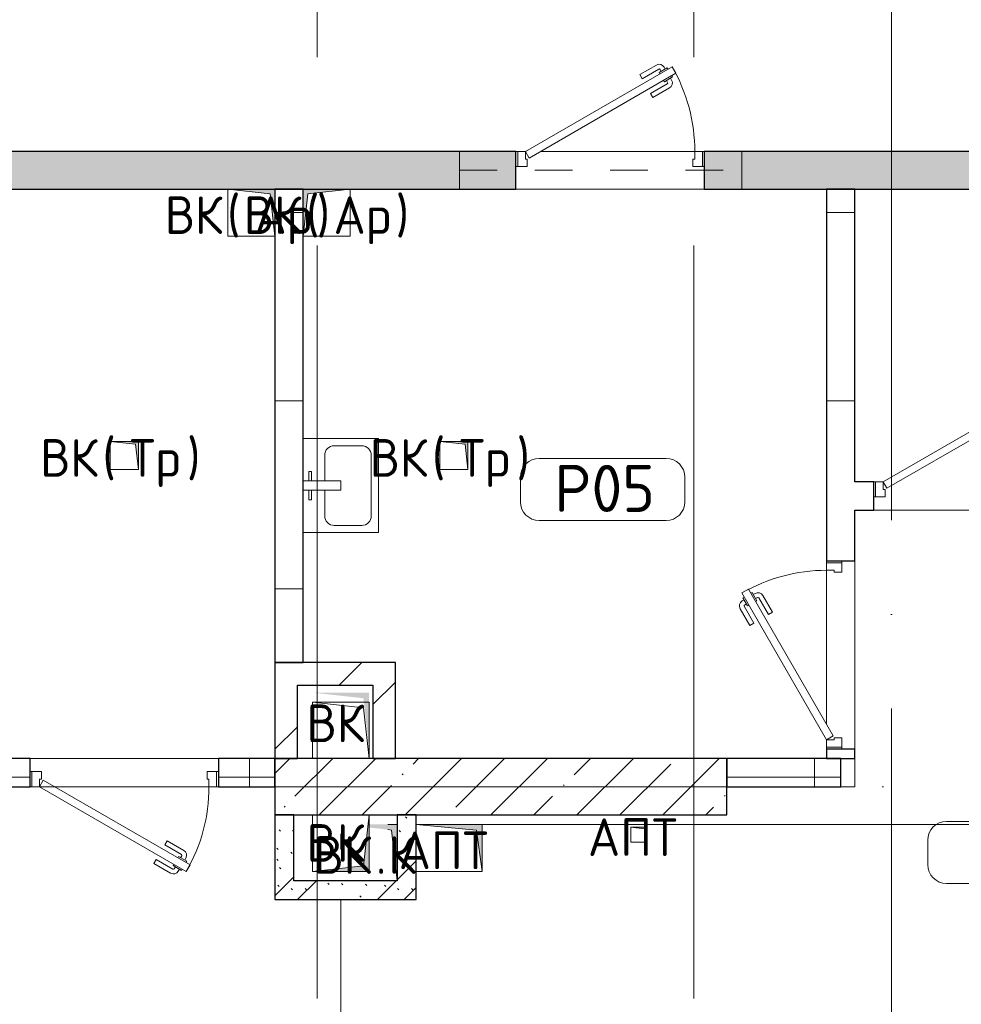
# Model space of a CAD drawing. Header units: millimetres. Extents: x -30540 to 173936, y -11730 to 122288.
# Tile 48 of 116: x 33780 to 38780, y 102794 to 108025. Entities that reach past the tile are written whole.
import ezdxf

# ---------------------------------------------------------------- set-up
doc = ezdxf.new("R2010")
doc.units = ezdxf.units.MM
doc.linetypes.add('3_ Штрих_ 1 х 1 мм', pattern=[400, 200, -200])
doc.linetypes.add('ADSK_Линия сетки', pattern=[5000, 4000, -500, 0, -500])
for name, color, linetype, lineweight in [('A-____-NOTE-TEXT', 7, 'Continuous', 18), ('A-AREA-____-IDEN', 7, 'Continuous', 9), ('A-DETL-____-THIN', 7, 'Continuous', 9), ('A-DOOR-____-MCUT', 7, 'Continuous', 9), ('A-DOOR-____-OTLN', 7, 'Continuous', 18), ('A-DOOR-FRAM-MCUT', 7, 'Continuous', 9), ('A-FLOR-____-OTLN', 7, 'Continuous', 18), ('A-GENM-____-OTLN', 7, 'Continuous', 18), ('A-WALL-____-MCUT', 7, 'Continuous', 40), ('A-WALL-____-PATT', 7, 'Continuous', 40), ('I-WALL-____-MCUT', 7, 'Continuous', 40), ('M-EQPM-____-OTLN', 7, 'Continuous', 18), ('P-SANR-FIXT-OTLN', 7, 'Continuous', 18), ('S-BEAM-____-OTLN', 7, 'Continuous', 18), ('S-COLS-____-MCUT', 7, 'Continuous', 40), ('S-COLS-____-OTLN', 7, 'Continuous', 18), ('S-GRID-____-OTLN', 7, 'Continuous', 9)]:
    doc.layers.add(name, color=color, linetype=linetype, lineweight=lineweight)
doc.styles.add('GOST Common', font='GOST_Common.ttf', dxfattribs={"height": 200})
doc.styles.add('GOST Common_4', font='GOST_Common.ttf', dxfattribs={"height": 250})
pattern_1 = [(135, (300.56, 377.28), (-565.6854, 6e-14), [10, -790]), (135, (349.8, 474.73), (-565.6854, 6e-14), [10, -790]), (135, (423.93, 473.06), (-565.6854, 6e-14), [10, -790]), (135, (229.92, 447.9), (-565.6854, 6e-14), [10, -790]), (135, (155.08, 447.9), (-565.6854, 6e-14), [10, -790]), (135, (114.9, 369.03), (-565.6854, 6e-14), [10, -790]), (135, (132.43, 285.8), (-565.6854, 6e-14), [10, -790]), (135, (214.66, 322), (-565.6854, 6e-14), [10, -790]), (135, (198.16, 261.88), (-565.6854, 6e-14), [10, -790]), (135, (45.2, 272.9), (-565.6854, 6e-14), [10, -790]), (135, (42.32, 336.16), (-565.6854, 6e-14), [10, -790]), (135, (92.26, 192.24), (-565.6854, 6e-14), [10, -790]), (135, (7.07, 149.2), (-565.6854, 6e-14), [10, -790]), (135, (80.6, 95.1), (-565.6854, 6e-14), [10, -790]), (135, (79.53, 36.94), (-565.6854, 6e-14), [10, -790]), (135, (153.87, 74.56), (-565.6854, 6e-14), [10, -790]), (135, (228.35, 124.8), (-565.6854, 6e-14), [10, -790]), (135, (279.75, 180.4), (-565.6854, 6e-14), [10, -790]), (135, (282.9, 31.63), (-565.6854, 6e-14), [10, -790]), (135, (377.38, 53.45), (-565.6854, 6e-14), [10, -790]), (135, (352.28, 102.7), (-565.6854, 6e-14), [10, -790]), (135, (354.05, 0), (-565.6854, 6e-14), [10, -790]), (135, (553.23, 16.45), (-565.6854, 6e-14), [10, -790]), (135, (542.38, 63.45), (-565.6854, 6e-14), [10, -790]), (135, (536.58, 239.3), (-565.6854, 6e-14), [10, -790]), (135, (475.85, 203.9), (-565.6854, 6e-14), [10, -790]), (135, (475.85, 316.54), (-565.6854, 6e-14), [10, -790]), (135, (520.8, 408.7), (-565.6854, 6e-14), [10, -790]), (135, (551.1, 470.8), (-565.6854, 6e-14), [10, -790]), (135, (235.25, 537.93), (-565.6854, 6e-14), [10, -790]), (135, (407.25, 547.65), (-565.6854, 6e-14), [10, -790]), (135, (94.5, 558.6), (-565.6854, 6e-14), [10, -790]), (135, (46.4, 532.3), (-565.6854, 6e-14), [10, -790]), (135, (85.56, 465.04), (-565.6854, 6e-14), [10, -790]), (135, (355.53, 181.14), (-565.6854, 6e-14), [10, -790]), (135, (362.23, 243.6), (-565.6854, 6e-14), [10, -790]), (135, (413.45, 344.1), (-565.6854, 6e-14), [10, -790]), (135, (286.3, 273.25), (-565.6854, 6e-14), [10, -790]), (135, (423.02, 263.72), (-565.6854, 6e-14), [10, -790]), (135, (162.94, 190.2), (-565.6854, 6e-14), [10, -790]), (135, (470.25, 120.93), (-565.6854, 6e-14), [10, -790]), (135, (484.48, 9.78), (-565.6854, 6e-14), [10, -790]), (45, (0, 212.13), (-565.6854, 0), []), (45, (212.13, 0), (-565.6854, 0), []), (45, (353.55, 0), (-565.6854, 0), []), (45, (0, 353.55), (-565.6854, 0), [])]
pattern_2 = [(0, (0, 0), (0, 1000), []), (90, (0, 0), (-1000, 6e-14), [])]
pattern_3 = [(45, (0, 0), (-424.264, 424.264), []), (45, (0, 282.8), (-424.264, 424.264), [])]

# ---------------------------------------------------------------- blocks, each defined once
blk = doc.blocks.new('АР_Дверь однопольная - 1000х2100h_900__Глухая_1 эт-4598732-01 ЭМ')
at = {"layer": 'A-DOOR-____-MCUT', "color": 254, "lineweight": 15, "true_color": 0xcccccc}
for p, q in [((329.4, 550), (-450, 100)), ((349.4, 515.4), (329.4, 550)), ((-430, 65.4), (349.4, 515.4)), ((-450, 100), (-430, 65.4))]:
    blk.add_line(p, q, dxfattribs=at)
at = {"layer": 'A-DOOR-____-OTLN', "color": 254, "lineweight": 5, "true_color": 0xcccccc}
for p, q in [((157.2, 508.3), (246, 559.6)), ((169.7, 486.7), (258.5, 537.9)), ((303.8, 544.4), (260.5, 519.4)), ((271.3, 525.7), (265.3, 536.1)), ((292.9, 538.2), (286.9, 548.6)), ((307.8, 537.5), (303.8, 544.4)), ((169.7, 486.7), (157.2, 508.3)), ((260.5, 519.4), (264.5, 512.5)), ((288.5, 470.9), (284.5, 477.9)), ((331.8, 495.9), (288.5, 470.9)), ((299.3, 477.2), (305.3, 466.8)), ((320.9, 489.7), (327, 479.3)), ((327.8, 502.9), (331.8, 495.9)), ((214.7, 408.7), (303.5, 460)), ((227.2, 387.1), (316, 438.3)), ((214.7, 408.7), (227.2, 387.1))]:
    blk.add_line(p, q, dxfattribs=at)
for centre, radius, start, end in [((261, 533.6), 30, 30, 120), ((261, 533.6), 4.99, 30, 120), ((301, 464.3), 30, 300, 30), ((301, 464.3), 4.99, 300, 30)]:
    blk.add_arc(centre, radius, start, end, dxfattribs=at)
at = {"layer": 'A-DOOR-____-OTLN', "color": 254, "lineweight": 13, "true_color": 0xcccccc}
blk.add_arc((-450, 100), 900, 360, 30, dxfattribs=at)
at = {"layer": 'A-DOOR-FRAM-MCUT', "color": 254, "lineweight": 15, "true_color": 0xcccccc}
for p, q in [((-490, 100), (-500, 100)), ((-450, 100), (-490, 100)), ((-490, 100), (-490, 20)), ((-450, 60), (-450, 100)), ((-440, 60), (-450, 60)), ((-440, 20), (-440, 60)), ((450, 60), (440, 60)), ((440, 60), (440, 20)), ((490, 100), (450, 100)), ((450, 100), (450, 60)), ((490, 20), (490, 100)), ((490, 100), (500, 100)), ((-490, 20), (-500, 20)), ((-490, 20), (-440, 20)), ((440, 20), (490, 20)), ((490, 20), (500, 20))]:
    blk.add_line(p, q, dxfattribs=at)
blk = doc.blocks.new('АР_Дверь однопольная - 1000х2100h_900__Глухая_1 эт-V49-01 ЭМ')
at = {"layer": 'A-DOOR-____-MCUT', "color": 254, "lineweight": 15, "true_color": 0xcccccc}
for p, q in [((329.4, 525), (-450, 75)), ((349.4, 490.4), (329.4, 525)), ((-430, 40.4), (349.4, 490.4)), ((-450, 75), (-430, 40.4))]:
    blk.add_line(p, q, dxfattribs=at)
at = {"layer": 'A-DOOR-____-OTLN', "color": 254, "lineweight": 5, "true_color": 0xcccccc}
for p, q in [((157.2, 483.3), (246, 534.6)), ((292.9, 513.2), (286.9, 523.6)), ((169.7, 461.7), (157.2, 483.3)), ((169.7, 461.7), (258.5, 512.9)), ((303.8, 519.4), (260.5, 494.4)), ((260.5, 494.4), (264.5, 487.5)), ((271.3, 500.7), (265.3, 511.1)), ((331.8, 470.9), (288.5, 445.9)), ((307.8, 512.5), (303.8, 519.4)), ((327.8, 477.9), (331.8, 470.9)), ((214.7, 383.7), (303.5, 435)), ((288.5, 445.9), (284.5, 452.9)), ((299.3, 452.2), (305.3, 441.8)), ((320.9, 464.7), (327, 454.3)), ((214.7, 383.7), (227.2, 362.1)), ((227.2, 362.1), (316, 413.3))]:
    blk.add_line(p, q, dxfattribs=at)
for centre, radius, start, end in [((261, 508.6), 30, 30, 120), ((261, 508.6), 4.99, 30, 120), ((301, 439.3), 4.99, 300, 30), ((301, 439.3), 30, 300, 30)]:
    blk.add_arc(centre, radius, start, end, dxfattribs=at)
at = {"layer": 'A-DOOR-____-OTLN', "color": 254, "lineweight": 13, "true_color": 0xcccccc}
blk.add_arc((-450, 75), 900, 360, 30, dxfattribs=at)
at = {"layer": 'A-DOOR-FRAM-MCUT', "color": 254, "lineweight": 15, "true_color": 0xcccccc}
for p, q in [((-490, 75), (-500, 75)), ((-450, 75), (-490, 75)), ((-490, 75), (-490, -5)), ((-450, 35), (-450, 75)), ((490, 75), (450, 75)), ((450, 75), (450, 35)), ((490, -5), (490, 75)), ((490, 75), (500, 75)), ((-440, 35), (-450, 35)), ((-440, -5), (-440, 35)), ((450, 35), (440, 35)), ((440, 35), (440, -5)), ((-490, -5), (-500, -5)), ((-490, -5), (-440, -5)), ((440, -5), (490, -5)), ((490, -5), (500, -5))]:
    blk.add_line(p, q, dxfattribs=at)
blk = doc.blocks.new('АР_Дверь однопольная - 1000х2100h_900__Глухая_1 эт-4300163-01 ЭМ')
at = {"layer": 'A-DOOR-____-MCUT', "color": 254, "lineweight": 15, "true_color": 0xcccccc}
for p, q in [((-329.4, 525), (-349.4, 490.4)), ((450, 75), (-329.4, 525)), ((-349.4, 490.4), (430, 40.4)), ((430, 40.4), (450, 75))]:
    blk.add_line(p, q, dxfattribs=at)
at = {"layer": 'A-DOOR-____-OTLN', "color": 254, "lineweight": 5, "true_color": 0xcccccc}
for p, q in [((-292.9, 513.2), (-286.9, 523.6)), ((-157.2, 483.3), (-246, 534.6)), ((-327.8, 477.9), (-331.8, 470.9)), ((-331.8, 470.9), (-288.5, 445.9)), ((-307.8, 512.5), (-303.8, 519.4)), ((-303.8, 519.4), (-260.5, 494.4)), ((-271.3, 500.7), (-265.3, 511.1)), ((-260.5, 494.4), (-264.5, 487.5)), ((-169.7, 461.7), (-258.5, 512.9)), ((-169.7, 461.7), (-157.2, 483.3)), ((-320.9, 464.7), (-327, 454.3)), ((-299.3, 452.2), (-305.3, 441.8)), ((-214.7, 383.7), (-303.5, 435)), ((-288.5, 445.9), (-284.5, 452.9)), ((-227.2, 362.1), (-316, 413.3)), ((-214.7, 383.7), (-227.2, 362.1))]:
    blk.add_line(p, q, dxfattribs=at)
at = {"layer": 'A-DOOR-____-OTLN', "color": 254, "lineweight": 13, "true_color": 0xcccccc}
blk.add_arc((450, 75), 900, 150, 180, dxfattribs=at)
at = {"layer": 'A-DOOR-____-OTLN', "color": 254, "lineweight": 5, "true_color": 0xcccccc}
for centre, radius, start, end in [((-261, 508.6), 30, 60, 150), ((-261, 508.6), 4.99, 60, 150), ((-301, 439.3), 30, 150, 240), ((-301, 439.3), 4.99, 150, 240)]:
    blk.add_arc(centre, radius, start, end, dxfattribs=at)
at = {"layer": 'A-DOOR-FRAM-MCUT', "color": 254, "lineweight": 15, "true_color": 0xcccccc}
for p, q in [((-490, 75), (-500, 75)), ((-450, 75), (-490, 75)), ((-490, 75), (-490, -5)), ((-450, 35), (-450, 75)), ((490, 75), (450, 75)), ((450, 75), (450, 35)), ((490, -5), (490, 75)), ((490, 75), (500, 75)), ((-440, 35), (-450, 35)), ((-440, -5), (-440, 35)), ((450, 35), (440, 35)), ((440, 35), (440, -5)), ((-490, -5), (-500, -5)), ((-490, -5), (-440, -5)), ((440, -5), (490, -5)), ((490, -5), (500, -5))]:
    blk.add_line(p, q, dxfattribs=at)
blk = doc.blocks.new('АР_Дверь однопольная - 900х2100h_900__Глухая_1 эт_Су-4300233-01 ЭМ')
at = {"layer": 'A-DOOR-____-MCUT', "color": 254, "lineweight": 15, "true_color": 0xcccccc}
for p, q in [((292.8, 475), (-400, 75)), ((312.8, 440.4), (292.8, 475)), ((-380, 40.4), (312.8, 440.4)), ((-400, 75), (-380, 40.4))]:
    blk.add_line(p, q, dxfattribs=at)
at = {"layer": 'A-DOOR-____-OTLN', "color": 254, "lineweight": 5, "true_color": 0xcccccc}
for p, q in [((120.6, 433.3), (209.4, 484.6)), ((256.3, 463.2), (250.3, 473.6)), ((133.1, 411.7), (120.6, 433.3)), ((133.1, 411.7), (221.9, 462.9)), ((267.2, 469.4), (223.9, 444.4)), ((223.9, 444.4), (227.9, 437.5)), ((234.7, 450.7), (228.7, 461.1)), ((295.2, 420.9), (251.9, 395.9)), ((271.2, 462.5), (267.2, 469.4)), ((291.2, 427.9), (295.2, 420.9)), ((178.1, 333.7), (266.9, 385)), ((251.9, 395.9), (247.9, 402.9)), ((262.7, 402.2), (268.7, 391.8)), ((284.3, 414.7), (290.3, 404.3)), ((178.1, 333.7), (190.6, 312.1)), ((190.6, 312.1), (279.4, 363.3))]:
    blk.add_line(p, q, dxfattribs=at)
for centre, radius, start, end in [((224.4, 458.6), 30, 30, 120), ((224.4, 458.6), 4.99, 30, 120), ((264.4, 389.3), 4.99, 300, 30), ((264.4, 389.3), 30, 300, 30)]:
    blk.add_arc(centre, radius, start, end, dxfattribs=at)
at = {"layer": 'A-DOOR-____-OTLN', "color": 254, "lineweight": 13, "true_color": 0xcccccc}
blk.add_arc((-400, 75), 800, 360, 30, dxfattribs=at)
at = {"layer": 'A-DOOR-FRAM-MCUT', "color": 254, "lineweight": 15, "true_color": 0xcccccc}
for p, q in [((-440, 75), (-450, 75)), ((-400, 75), (-440, 75)), ((-440, 75), (-440, -5)), ((-400, 35), (-400, 75)), ((440, 75), (400, 75)), ((400, 75), (400, 35)), ((440, -5), (440, 75)), ((440, 75), (450, 75)), ((-390, 35), (-400, 35)), ((-390, -5), (-390, 35)), ((400, 35), (390, 35)), ((390, 35), (390, -5)), ((-440, -5), (-450, -5)), ((-440, -5), (-390, -5)), ((390, -5), (440, -5)), ((440, -5), (450, -5))]:
    blk.add_line(p, q, dxfattribs=at)
blk = doc.blocks.new('АР_Перемычка - 200_Уx2_50x5__300-200-4826039-01 ЭМ')
at = {"layer": 'S-BEAM-____-OTLN', "color": 254, "linetype": '3_ Штрих_ 1 х 1 мм', "lineweight": 15, "true_color": 0xdcdcdc}
for p, q in [((-800, 100), (-800, -100)), ((700, 100), (700, -100)), ((-800, 0), (700, 0))]:
    blk.add_line(p, q, dxfattribs=at)
blk = doc.blocks.new('АР_Канал вертикальный прямоугольный - ВК _Ар_-2707797-01 ЭМ')
at = {"layer": 'M-EQPM-____-OTLN', "lineweight": 13, "true_color": 0xe2e2e2}
blk.add_hatch(color=254, dxfattribs=at).paths.add_polyline_path([(-125, -125), (-100, 100), (125, 125), (-125, 125)])
at = {"layer": 'M-EQPM-____-OTLN', "color": 253, "lineweight": 13, "true_color": 0xaaaaaa}
for p, q in [((125, 125), (-125, 125)), ((-125, 125), (-125, -125)), ((125, 125), (-125, 125)), ((-125, 125), (-125, -125)), ((-125, -125), (-125, 125)), ((-125, 125), (125, 125)), ((-100, 100), (125, 125)), ((-100, 100), (125, 125)), ((125, -125), (125, 125)), ((125, 125), (125, -125)), ((-125, -125), (-100, 100)), ((-125, -125), (-100, 100)), ((-125, -125), (125, -125)), ((125, -125), (-125, -125))]:
    blk.add_line(p, q, dxfattribs=at)
blk = doc.blocks.new('АР_Канал вертикальный прямоугольный - ВК _Ар_-2707838-01 ЭМ')
at = {"layer": 'M-EQPM-____-OTLN', "lineweight": 13, "true_color": 0xe2e2e2}
blk.add_hatch(color=254, dxfattribs=at).paths.add_polyline_path([(-125, 125), (-125, -125), (125, -125), (-100, -100)])
at = {"layer": 'M-EQPM-____-OTLN', "color": 253, "lineweight": 13, "true_color": 0xaaaaaa}
for p, q in [((-125, 125), (-100, -100)), ((-125, 125), (-100, -100)), ((-125, -125), (-125, 125)), ((-125, 125), (125, 125)), ((-125, -125), (-125, 125)), ((125, 125), (-125, 125)), ((-125, 125), (-125, -125)), ((125, 125), (125, -125)), ((125, -125), (125, 125)), ((-100, -100), (125, -125)), ((-100, -100), (125, -125)), ((125, -125), (-125, -125)), ((125, -125), (-125, -125)), ((-125, -125), (125, -125))]:
    blk.add_line(p, q, dxfattribs=at)
blk = doc.blocks.new('АР_Канал вертикальный прямоугольный - ВК _Тр_-2286511-01 ЭМ')
at = {"layer": 'M-EQPM-____-OTLN', "lineweight": 13, "true_color": 0xe2e2e2}
blk.add_hatch(color=254, dxfattribs=at).paths.add_polyline_path([(-75, 75), (-75, -75), (75, -75), (-60, -60)])
at = {"layer": 'M-EQPM-____-OTLN', "color": 253, "lineweight": 13, "true_color": 0xaaaaaa}
for p, q in [((-75, 75), (-60, -60)), ((-75, 75), (-60, -60)), ((-75, -75), (-75, 75)), ((-75, 75), (75, 75)), ((-75, -75), (-75, 75)), ((75, 75), (-75, 75)), ((-75, 75), (-75, -75)), ((75, 75), (75, -75)), ((75, -75), (75, 75)), ((75, -75), (-75, -75)), ((75, -75), (-75, -75)), ((-75, -75), (75, -75)), ((-60, -60), (75, -75)), ((-60, -60), (75, -75))]:
    blk.add_line(p, q, dxfattribs=at)
blk = doc.blocks.new('АР_Канал вертикальный прямоугольный - ВК-7280722-01 ЭМ')
at = {"layer": 'M-EQPM-____-OTLN', "lineweight": 13, "true_color": 0xe2e2e2}
blk.add_hatch(color=254, dxfattribs=at).paths.add_polyline_path([(-150, 150), (-150, -150), (-120, 120), (150, 150)])
at = {"layer": 'M-EQPM-____-OTLN', "color": 253, "lineweight": 13, "true_color": 0xaaaaaa}
for p, q in [((150, 150), (-150, 150)), ((-150, 150), (-150, -150)), ((150, 150), (-150, 150)), ((-150, 150), (-150, -150)), ((-150, -150), (-150, 150)), ((-150, 150), (150, 150)), ((-150, -150), (-120, 120)), ((-150, -150), (-120, 120)), ((-120, 120), (150, 150)), ((-120, 120), (150, 150)), ((150, -150), (150, 150)), ((150, 150), (150, -150)), ((-150, -150), (150, -150)), ((150, -150), (-150, -150))]:
    blk.add_line(p, q, dxfattribs=at)
blk = doc.blocks.new('A-PLU-Sink-2D - 400 x 500mm-973094-01 ЭМ')
at = {"layer": 'P-SANR-FIXT-OTLN', "color": 253, "lineweight": 13, "true_color": 0xaaaaaa}
for p, q in [((-234.3, 197.7), (265.7, 197.7)), ((-234.3, -202.3), (-234.3, 197.7)), ((265.7, 197.7), (-234.3, 197.7)), ((-234.3, 197.7), (-234.3, -202.3)), ((-145.4, 159.6), (176.8, 159.6)), ((265.7, 197.7), (265.7, -202.3)), ((265.7, -202.3), (265.7, 197.7)), ((-196.2, -37.2), (-196.2, 108.8)), ((227.6, 108.8), (227.6, -37.2)), ((-9.3, -2.3), (-9.3, -202.3)), ((40.7, -2.3), (-9.3, -2.3)), ((40.7, -202.3), (40.7, -2.3)), ((-9.3, -88), (-145.4, -88)), ((176.8, -88), (40.7, -88)), ((265.7, -202.3), (-234.3, -202.3)), ((-234.3, -202.3), (265.7, -202.3)), ((-59.3, -172.3), (-59.3, -157.3)), ((-59.3, -157.3), (-9.3, -157.3)), ((-9.3, -172.3), (-59.3, -172.3)), ((90.7, -157.3), (40.7, -157.3)), ((40.7, -172.3), (90.7, -172.3)), ((90.7, -172.3), (90.7, -157.3))]:
    blk.add_line(p, q, dxfattribs=at)
for centre, start, end in [((-145.4, 108.8), 90, 180), ((176.8, 108.8), 360, 90), ((-145.4, -37.2), 180, 270), ((176.8, -37.2), 270, 0)]:
    blk.add_arc(centre, 50.8, start, end, dxfattribs=at)
blk = doc.blocks.new('АР_Канал вертикальный прямоугольный - АПТ-2714191-01 ЭМ')
at = {"layer": 'M-EQPM-____-OTLN', "lineweight": 13, "true_color": 0xe2e2e2}
blk.add_hatch(color=254, dxfattribs=at).paths.add_polyline_path([(-40, 40), (-40, -40), (40, -40), (-32, -32)])
at = {"layer": 'M-EQPM-____-OTLN', "color": 253, "lineweight": 13, "true_color": 0xaaaaaa}
for p, q in [((-40, 40), (-32, -32)), ((-40, 40), (-32, -32)), ((-40, -40), (-40, 40)), ((-40, 40), (40, 40)), ((-40, -40), (-40, 40)), ((40, 40), (-40, 40)), ((-40, 40), (-40, -40)), ((40, 40), (40, -40)), ((40, -40), (40, 40)), ((40, -40), (-40, -40)), ((40, -40), (-40, -40)), ((-40, -40), (40, -40)), ((-32, -32), (40, -40)), ((-32, -32), (40, -40))]:
    blk.add_line(p, q, dxfattribs=at)
blk = doc.blocks.new('АР_Канал вертикальный прямоугольный - АПТ-2715412-01 ЭМ')
at = {"layer": 'M-EQPM-____-OTLN', "lineweight": 13, "true_color": 0xe2e2e2}
blk.add_hatch(color=254, dxfattribs=at).paths.add_polyline_path([(-175, 125), (-175, -125), (175, -125), (-145, -95)])
at = {"layer": 'M-EQPM-____-OTLN', "color": 253, "lineweight": 13, "true_color": 0xaaaaaa}
for p, q in [((-175, 125), (-145, -95)), ((-175, 125), (-145, -95)), ((-175, -125), (-175, 125)), ((-175, 125), (175, 125)), ((-175, -125), (-175, 125)), ((175, 125), (-175, 125)), ((-175, 125), (-175, -125)), ((175, 125), (175, -125)), ((175, -125), (175, 125)), ((-145, -95), (175, -125)), ((-145, -95), (175, -125)), ((175, -125), (-175, -125)), ((175, -125), (-175, -125)), ((-175, -125), (175, -125))]:
    blk.add_line(p, q, dxfattribs=at)
blk = doc.blocks.new('АР_Канал вертикальный прямоугольный - ВК_К-3386545-01 ЭМ')
at = {"layer": 'M-EQPM-____-OTLN', "lineweight": 13, "true_color": 0xe2e2e2}
blk.add_hatch(color=254, dxfattribs=at).paths.add_polyline_path([(-150, 150), (-150, -150), (0, -150), (0, -133.3), (-120, -120)])
at = {"layer": 'A-DETL-____-THIN', "color": 253, "lineweight": 5, "true_color": 0xaaaaaa}
for p, q in [((150, -17.3), (150, -100)), ((150, -100), (150, -17.3)), ((150, -17.3), (150, -100)), ((150, -100), (150, -17.3))]:
    blk.add_line(p, q, dxfattribs=at)
at = {"layer": 'M-EQPM-____-OTLN', "color": 253, "lineweight": 13, "true_color": 0xaaaaaa}
for p, q in [((-150, 150), (-120, -120)), ((-150, 150), (-120, -120)), ((-150, -150), (-150, 150)), ((-150, 150), (-84.5, 150)), ((-150, -150), (-150, 150)), ((-84.5, 150), (-150, 150)), ((-150, 150), (-150, -150)), ((-100, -150), (-150, -150)), ((-100, -150), (-150, -150)), ((-150, -150), (-100, -150)), ((-120, -120), (-100, -122.2)), ((-120, -120), (-100, -122.2))]:
    blk.add_line(p, q, dxfattribs=at)
blk = doc.blocks.new('АР_Канал вертикальный прямоугольный - ВК-3385978-01 ЭМ')
at = {"layer": 'A-GENM-____-OTLN', "color": 253, "lineweight": 13, "true_color": 0xaaaaaa}
for p, q in [((-150, 150), (-150, -150)), ((-150, -150), (150, -150))]:
    blk.add_line(p, q, dxfattribs=at)
at = {"layer": 'M-EQPM-____-OTLN', "color": 253, "lineweight": 13, "true_color": 0xaaaaaa}
for p, q in [((-150, 150), (-120, -120)), ((150, 150), (-150, 150)), ((-150, 150), (-150, -150)), ((150, -150), (150, 150)), ((-150, -150), (150, -150)), ((-120, -120), (150, -150))]:
    blk.add_line(p, q, dxfattribs=at)
blk = doc.blocks.new('АР_Канал вертикальный прямоугольный - ВК-3388591-01 ЭМ')
at = {"layer": 'M-EQPM-____-OTLN', "lineweight": 13, "true_color": 0xe2e2e2}
blk.add_hatch(color=254, dxfattribs=at).paths.add_polyline_path([(-150, 150), (-150, -150), (150, -150), (-120, -120)])
blk = doc.blocks.new('Наметкина 10_РД_АР_К2_отсоединено_rvt-1-01 ЭМ')
at = {"layer": 'A-WALL-____-PATT', "lineweight": 5, "true_color": 0xcccccc}
h = blk.add_hatch(dxfattribs=at)
h.set_pattern_fill('FP_51', color=254, style=0, pattern_type=2)
h.set_pattern_definition(pattern_1)
h.paths.add_polyline_path([(43335.3, 107125), (43335.3, 107325), (37415.3, 107325), (37415.3, 107125), (40867.5, 107125)])
h.paths.add_polyline_path([(36415.3, 107125), (36415.3, 107325), (24935.3, 107325), (24935.3, 107125), (35535.3, 107125)])
h = blk.add_hatch(dxfattribs=at)
h.set_pattern_fill('FP_50', color=254, style=0, pattern_type=2)
h.set_pattern_definition(pattern_2)
h.paths.add_polyline_path([(35285.3, 104610), (35285.3, 107125), (35135.3, 107125), (35135.3, 104610)])
h = blk.add_hatch(dxfattribs=at)
h.set_pattern_fill('FP_50', color=254, style=0, pattern_type=2)
h.set_pattern_definition(pattern_2)
h.paths.add_polyline_path([(38065.3, 104100), (38215.3, 104100), (38215.3, 104150), (38065.3, 104150)])
h.paths.add_polyline_path([(38065.3, 105150), (38215.3, 105150), (38215.3, 107125), (38065.3, 107125), (38065.3, 105469.7)])
h = blk.add_hatch(dxfattribs=at)
h.set_pattern_fill('FP_50', color=254, style=0, pattern_type=2)
h.set_pattern_definition(pattern_2)
h.paths.add_polyline_path([(40380.3, 105420), (40380.3, 105570), (39215.3, 105570), (39215.3, 105420)])
h.paths.add_polyline_path([(38315.3, 105420), (38315.3, 105570), (38215.3, 105570), (38215.3, 105420)])
h = blk.add_hatch(dxfattribs=at)
h.set_pattern_fill('FP_52', color=254, style=0, pattern_type=2)
h.set_pattern_definition(pattern_3)
h.paths.add_polyline_path([(35655.3, 104490), (35655.3, 104610), (35135.3, 104610), (35135.3, 104490), (35255.3, 104490)])
h = blk.add_hatch(dxfattribs=at)
h.set_pattern_fill('FP_52', color=254, style=0, pattern_type=2)
h.set_pattern_definition(pattern_3)
h.paths.add_polyline_path([(35775.3, 104100), (35775.3, 104610), (35655.3, 104610), (35655.3, 104100)])
h = blk.add_hatch(dxfattribs=at)
h.set_pattern_fill('FP_52', color=254, style=0, pattern_type=2)
h.set_pattern_definition(pattern_3)
h.paths.add_polyline_path([(35255.3, 104100), (35255.3, 104490), (35135.3, 104490), (35135.3, 104100)])
h = blk.add_hatch(dxfattribs=at)
h.set_pattern_fill('FP_50', color=254, style=0, pattern_type=2)
h.set_pattern_definition(pattern_2)
h.paths.add_polyline_path([(33535.3, 103950), (33835.3, 103950), (33835.3, 104100), (33535.3, 104100)])
h.paths.add_polyline_path([(34835.3, 103950), (35135.3, 103950), (35135.3, 104100), (34835.3, 104100), (34835.3, 104024.1)])
h = blk.add_hatch(dxfattribs=at)
h.set_pattern_fill('FP_50', color=254, style=0, pattern_type=2)
h.set_pattern_definition(pattern_2)
h.paths.add_polyline_path([(38140.3, 103950), (38140.3, 104100), (37535.3, 104100), (37535.3, 103950)])
h = blk.add_hatch(dxfattribs=at)
h.set_pattern_fill('FP_51', color=254, style=0, pattern_type=2)
h.set_pattern_definition(pattern_1)
h.paths.add_polyline_path([(35235.3, 103350), (35235.3, 103800), (35135.3, 103800), (35135.3, 103350)])
h = blk.add_hatch(dxfattribs=at)
h.set_pattern_fill('FP_51', color=254, style=0, pattern_type=2)
h.set_pattern_definition(pattern_1)
h.paths.add_polyline_path([(35885.3, 103350), (35885.3, 103800), (35785.3, 103800), (35785.3, 103350), (35796.4, 103350)])
h = blk.add_hatch(dxfattribs=at)
h.set_pattern_fill('FP_51', color=254, style=0, pattern_type=2)
h.set_pattern_definition(pattern_1)
h.paths.add_polyline_path([(35755.3, 103350), (35785.3, 103350), (35785.3, 103450), (35235.3, 103450), (35235.3, 103350)])
at = {"layer": 'S-COLS-____-OTLN', "lineweight": 5, "true_color": 0xcccccc}
h = blk.add_hatch(dxfattribs=at)
h.set_pattern_fill('FP_27', color=254, style=0, pattern_type=2)
h.set_pattern_definition([(45, (0, 0), (-228.0985, 228.0985), []), (45, (228.1, 0), (-228.0985, 228.0985), [403.225, -80.645, 6.706, -73.939])])
h.paths.add_polyline_path([(36787, 103800), (37535.3, 103800), (37535.3, 104100), (35135.3, 104100), (35135.3, 103800), (35635.3, 103800)])
at = {"layer": 'A-FLOR-____-OTLN', "color": 254, "lineweight": 13, "true_color": 0xcccccc}
for p, q in [((36415.3, 107325), (36425.3, 107325)), ((36545.3, 107325), (37365.3, 107325)), ((37405.3, 107325), (37415.3, 107325)), ((37415.3, 107125), (36415.3, 107125)), ((39215.3, 105420), (38315.3, 105420)), ((38065.3, 105140), (38065.3, 105150)), ((38065.3, 104280), (38065.3, 105100)), ((38215.3, 105150), (38215.3, 104150)), ((38065.3, 104150), (38065.3, 104160)), ((33835.3, 104100), (34835.3, 104100)), ((38215.3, 104100), (38215.3, 103950)), ((33845.3, 103950), (33835.3, 103950)), ((34785.3, 103950), (33965.3, 103950)), ((34835.3, 103950), (34825.3, 103950)), ((38215.3, 103950), (38140.3, 103950)), ((41135.3, 103750), (35885.3, 103750)), ((35885.3, 103750), (41135.3, 103750)), ((35485.3, 103350), (35485.3, 102150)), ((35485.3, 102150), (35485.3, 103350))]:
    blk.add_line(p, q, dxfattribs=at)
at = {"layer": 'A-WALL-____-MCUT', "color": 254, "lineweight": 30, "true_color": 0xcccccc}
for p, q in [((35285.3, 107125), (35135.3, 107125)), ((35135.3, 107125), (35135.3, 104610)), ((35285.3, 104610), (35285.3, 107125)), ((38065.3, 107125), (38065.3, 105150)), ((38215.3, 107125), (38065.3, 107125)), ((38215.3, 105570), (38215.3, 107125)), ((38315.3, 105570), (38215.3, 105570)), ((38315.3, 105420), (38315.3, 105570)), ((38215.3, 105150), (38215.3, 105420)), ((38215.3, 105420), (38315.3, 105420)), ((38065.3, 105150), (38215.3, 105150)), ((35135.3, 104610), (35285.3, 104610)), ((38065.3, 104150), (38065.3, 104100)), ((38215.3, 104150), (38065.3, 104150)), ((38215.3, 104100), (38215.3, 104150)), ((33835.3, 104100), (33535.3, 104100)), ((33835.3, 103950), (33835.3, 104100)), ((35135.3, 104100), (34835.3, 104100)), ((34835.3, 104100), (34835.3, 103950)), ((35135.3, 103950), (35135.3, 104100)), ((38140.3, 104100), (37535.3, 104100)), ((37535.3, 104100), (37535.3, 103950)), ((38065.3, 104100), (38215.3, 104100)), ((38140.3, 103950), (38140.3, 104100)), ((33535.3, 103950), (33835.3, 103950)), ((34835.3, 103950), (35135.3, 103950)), ((37535.3, 103950), (38140.3, 103950))]:
    blk.add_line(p, q, dxfattribs=at)
at = {"layer": 'I-WALL-____-MCUT', "color": 254, "lineweight": 30, "true_color": 0xcccccc}
for p, q in [((36415.3, 107325), (33085.3, 107325)), ((36415.3, 107125), (36415.3, 107325)), ((43335.3, 107325), (37415.3, 107325)), ((37415.3, 107325), (37415.3, 107125)), ((33085.3, 107125), (36415.3, 107125)), ((37415.3, 107125), (43335.3, 107125)), ((35655.3, 104610), (35135.3, 104610)), ((35135.3, 104610), (35135.3, 104490)), ((35775.3, 104610), (35655.3, 104610)), ((35775.3, 104100), (35775.3, 104610)), ((35135.3, 104490), (35135.3, 104100)), ((35255.3, 104490), (35655.3, 104490)), ((35255.3, 104100), (35255.3, 104490)), ((35655.3, 104490), (35655.3, 104100)), ((35135.3, 104100), (35255.3, 104100)), ((35655.3, 104100), (35775.3, 104100)), ((35135.3, 103800), (35135.3, 103350)), ((35235.3, 103800), (35135.3, 103800)), ((35235.3, 103450), (35235.3, 103800)), ((35785.3, 103800), (35785.3, 103450)), ((35885.3, 103800), (35785.3, 103800)), ((35885.3, 103350), (35885.3, 103800)), ((35785.3, 103450), (35235.3, 103450)), ((35135.3, 103350), (35235.3, 103350)), ((35235.3, 103350), (35785.3, 103350)), ((35785.3, 103350), (35885.3, 103350))]:
    blk.add_line(p, q, dxfattribs=at)
at = {"layer": 'S-COLS-____-MCUT', "color": 254, "lineweight": 30, "true_color": 0xcccccc}
for p, q in [((37535.3, 104100), (35135.3, 104100)), ((35135.3, 104100), (35135.3, 103800)), ((37535.3, 103800), (37535.3, 104100)), ((35135.3, 103800), (37535.3, 103800))]:
    blk.add_line(p, q, dxfattribs=at)
at = {"layer": 'A-DOOR-____-OTLN', "color": 254, "lineweight": 13, "true_color": 0xcccccc}
for name, p in [('АР_Дверь однопольная - 1000х2100h_900__Глухая_1 эт-4598732-01 ЭМ', (36915.3, 107225)), ('АР_Дверь однопольная - 900х2100h_900__Глухая_1 эт_Су-4300233-01 ЭМ', (38765.3, 105495))]:
    blk.add_blockref(name, p, dxfattribs=at)
for name, p, rotation in [('АР_Дверь однопольная - 1000х2100h_900__Глухая_1 эт-V49-01 ЭМ', (38140.3, 104650), 89.99999999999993), ('АР_Дверь однопольная - 1000х2100h_900__Глухая_1 эт-4300163-01 ЭМ', (34335.3, 104025), 180)]:
    blk.add_blockref(name, p, dxfattribs=dict(at, rotation=rotation))
at = {"layer": 'M-EQPM-____-OTLN', "color": 253, "lineweight": 5, "true_color": 0xaaaaaa, "rotation": 180}
for name, p in [('АР_Канал вертикальный прямоугольный - ВК _Ар_-2707838-01 ЭМ', (35010.3, 107000)), ('АР_Канал вертикальный прямоугольный - ВК _Тр_-2286511-01 ЭМ', (34335.3, 105710)), ('АР_Канал вертикальный прямоугольный - ВК _Тр_-2286511-01 ЭМ', (36085.3, 105710)), ('АР_Канал вертикальный прямоугольный - ВК-3388591-01 ЭМ', (35485.3, 104300)), ('АР_Канал вертикальный прямоугольный - ВК-3385978-01 ЭМ', (35485.3, 104250)), ('АР_Канал вертикальный прямоугольный - ВК-7280722-01 ЭМ', (35485.3, 103650)), ('АР_Канал вертикальный прямоугольный - ВК_К-3386545-01 ЭМ', (35635.3, 103600)), ('АР_Канал вертикальный прямоугольный - ВК_К-3386545-01 ЭМ', (35635.3, 103600)), ('АР_Канал вертикальный прямоугольный - АПТ-2715412-01 ЭМ', (36060.3, 103625)), ('АР_Канал вертикальный прямоугольный - АПТ-2714191-01 ЭМ', (37065.3, 103695))]:
    blk.add_blockref(name, p, dxfattribs=at)
at = {"layer": 'M-EQPM-____-OTLN', "color": 253, "lineweight": 5, "true_color": 0xaaaaaa}
blk.add_blockref('АР_Канал вертикальный прямоугольный - ВК _Ар_-2707797-01 ЭМ', (35410.3, 107000), dxfattribs=at)
at = {"layer": 'P-SANR-FIXT-OTLN', "color": 253, "lineweight": 5, "true_color": 0xaaaaaa, "rotation": 270.0000000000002}
blk.add_blockref('A-PLU-Sink-2D - 400 x 500mm-973094-01 ЭМ', (35487.6, 105565.7), dxfattribs=at)
at = {"layer": 'S-BEAM-____-OTLN', "color": 254, "lineweight": 13, "true_color": 0xcccccc}
blk.add_blockref('АР_Перемычка - 200_Уx2_50x5__300-200-4826039-01 ЭМ', (36915.3, 107225), dxfattribs=at)
at = {"layer": 'A-____-NOTE-TEXT', "color": 253, "lineweight": 5, "true_color": 0xaaaaaa, "char_height": 200, "attachment_point": 1, "style": 'GOST Common'}
for s, insert, width in [('ВК', (34550.5, 107087.2), 400.844), (' (', (34881.2, 107087.2), 176.371), ('ВК', (34970.1, 107087.2), 400.844), ('Ар', (35026.7, 107087.2), 400.844), ('\\fGOST Common|b0|i0|c204|p34|;)', (35357.5, 107087.2), 96.203), (' (', (35300.8, 107087.2), 176.371), ('Ар', (35446.4, 107087.2), 400.844), ('\\fGOST Common|b0|i0|c204|p34|;)', (35777.1, 107087.2), 96.203), ('ВК', (33888.5, 105797.2), 400.844), (' (', (34219.2, 105797.2), 176.371), ('Тр', (34364.7, 105797.2), 368.776), ('\\fGOST Common|b0|i0|c204|p34|;)', (34669, 105797.2), 96.203), ('ВК', (35638.5, 105797.2), 400.844), (' (', (35969.2, 105797.2), 176.371), ('Тр', (36114.7, 105797.2), 368.776), ('\\fGOST Common|b0|i0|c204|p34|;)', (36419, 105797.2), 96.203), ('ВК', (35303.5, 104387.2), 400.844), ('ВК', (35303.5, 103751.2), 400.844), ('АПТ', (36797.5, 103782.2), 609.282), ('ВК', (35340.5, 103687.2), 400.844), ('\\fGOST Common|b0|i0|c204|p34|;К', (35737.4, 103687.2), 192.405), ('АПТ', (35792.5, 103712.2), 609.282), ('\\fGOST Common|b0|i0|c204|p34|;.', (35671.2, 103687.2), 80.169)]:
    blk.add_mtext(s, dxfattribs=dict(at, insert=insert, width=width))
blk = doc.blocks.new('Марка помещения 2 - Марка помещения 2-1605974-01 ЭМ')
at = {"layer": 'A-AREA-____-IDEN', "color": 253, "true_color": 0xaaaaaa}
for p, q in [((-1.797, 0.841), (1.569, 0.841)), ((-2.297, -0.309), (-2.297, 0.341)), ((2.069, 0.341), (2.069, -0.309)), ((1.569, -0.809), (-1.797, -0.809))]:
    blk.add_line(p, q, dxfattribs=at)
for centre, start, end in [((-1.797, 0.341), 90, 180), ((1.569, 0.341), 0, 90), ((-1.797, -0.309), 180, 270), ((1.569, -0.309), 270, 360)]:
    blk.add_arc(centre, 0.5, start, end, dxfattribs=at)

msp = doc.modelspace()

# ---------------------------------------------------------------- linework, layer by layer
at = {"layer": 'S-GRID-____-OTLN', "color": 253, "linetype": 'ADSK_Линия сетки', "true_color": 0xaaaaaa}
for p, q in [((35360.3, 67824.7), (35360.3, 122287.9)), ((37360.3, 67824.7), (37360.3, 122287.9)), ((38410.3, 70364.7), (38410.3, 122287.9)), ((67863.4, 103950), (9800.2, 103950))]:
    msp.add_line(p, q, dxfattribs=at)

# ---------------------------------------------------------------- block references
at = {"lineweight": 5}
msp.add_blockref('Наметкина 10_РД_АР_К2_отсоединено_rvt-1-01 ЭМ', (0, 0), dxfattribs=at)
at = {"layer": 'A-AREA-____-IDEN', "color": 253, "true_color": 0xaaaaaa, "xscale": 199.9999999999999, "yscale": 199.9999999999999, "zscale": 199.9999999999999}
for p in [(36898.7, 105526.1), (39061.7, 103597.7)]:
    msp.add_blockref('Марка помещения 2 - Марка помещения 2-1605974-01 ЭМ', p, dxfattribs=at)

# ---------------------------------------------------------------- texts
at = {"layer": 'A-AREA-____-IDEN', "color": 253, "true_color": 0xaaaaaa, "char_height": 250, "attachment_point": 1, "style": 'GOST Common_4'}
for s, insert, width in [('\\fGOST Common|b0|i0|c204|p34|;Р', (36618.2, 105659.9), 240.506), ('05', (36816.6, 105659.9), 448.945)]:
    msp.add_mtext(s, dxfattribs=dict(at, insert=insert, width=width))

doc.saveas('drawing.dxf')
